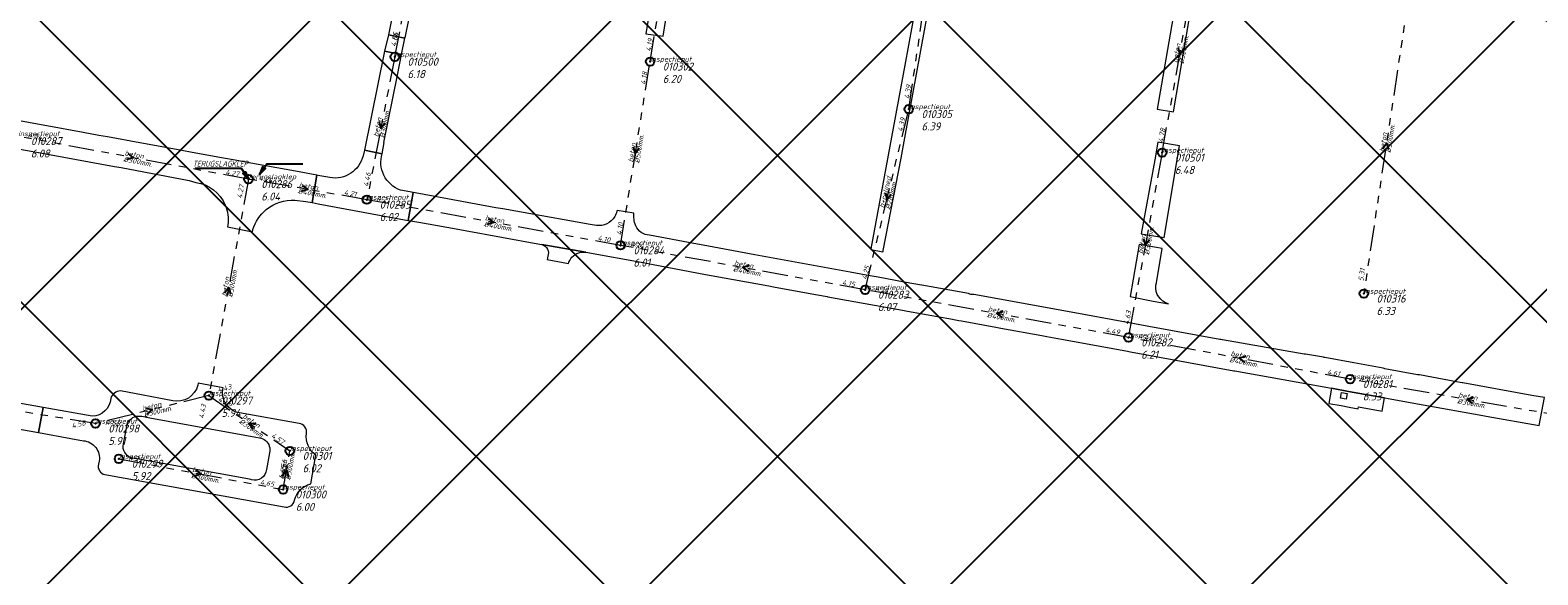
# Model space of a CAD drawing. Extents: x 148869 to 161638, y 453607 to 469810.
# Tile 172 of 256: x 153029 to 153383, y 463260 to 463388. Entities that reach past the tile are written whole.
import ezdxf

# ---------------------------------------------------------------- set-up
doc = ezdxf.new("R2010")
doc.units = 0
doc.header["$PDMODE"] = 32
doc.header["$PDSIZE"] = 2
doc.linetypes.add('RI-GWA', pattern=[18.45, 6, -1.8, 1.75, -1.8, 1.75, -1.8, 1.75, -1.8])
doc.layers.get('0').update_dxf_attribs({"linetype": 'CONTINUOUS'})
doc.layers.get('DEFPOINTS').update_dxf_attribs({"linetype": 'CONTINUOUS'})
doc.layers.add('2023 hatch', color=90, linetype='CONTINUOUS')
doc.layers.add('B-OI-AANPIJLING', color=1, linetype='CONTINUOUS')
for name, color, linetype, lineweight in [('B-OI-RI-BIJZONDERDERHEDEN-T18', 134, 'CONTINUOUS', 18), ('B-OI-RI-GWA-MATERIAAL-T18', 10, 'CONTINUOUS', 18), ('B-OI-RI-GWA-PUTDEKSELHOOGTE-T25', 10, 'CONTINUOUS', 25), ('B-OI-RI-GWA_BOB-T18', 10, 'CONTINUOUS', 18), ('B-OI-RI-GWA_DIAMETER-T18', 10, 'CONTINUOUS', 18), ('B-OI-RI-GWA_PUTNUMMER-T18', 10, 'CONTINUOUS', 18), ('B-OI-RI-GWA_RIOOLPUT-S', 10, 'CONTINUOUS', 25), ('B-OI-RI-GWA_TRANSPORTLEIDING-G', 10, 'RI-GWA', 18), ('B-OI-RI-STROOMRICHTING-S', 252, 'CONTINUOUS', 25), ('B-RO-VH-VERHARDING_STRAATBAKSTEEN-GV', 251, 'CONTINUOUS', 18)]:
    doc.layers.add(name, color=color, linetype=linetype, lineweight=lineweight)
doc.styles.add('NLCS-ISO-M500-T18_CURSIEF', font='NLCS-ISO.ttf', dxfattribs={"oblique": 15, "height": 0.9})
doc.styles.add('NLCS-ISO-M750-T25_CURSIEF', font='NLCS-ISO.ttf', dxfattribs={"oblique": 15, "height": 1.875})

# ---------------------------------------------------------------- blocks, each defined once
blk = doc.blocks.new('ACMAP_ANN_TEMPLATE_gwa-diam')
at = {"color": 0, "linetype": 'ByBlock', "style": 'NLCS-ISO-M500-T18_CURSIEF', "oblique": 15}
blk.add_attdef('gwa-diam', (-2.2, -1.3), '', height=1.2, dxfattribs=at)
blk = doc.blocks.new('ACMAP_ANN_TEMPLATE_gwa-materiaal')
at = {"color": 0, "linetype": 'ByBlock', "style": 'NLCS-ISO-M500-T18_CURSIEF', "oblique": 15}
blk.add_attdef('gwa-mat', (-2.2, 0.2), '', height=1.2, dxfattribs=at)
blk = doc.blocks.new('ACMAP_ANN_TEMPLATE_gwa-nap-l')
at = {"color": 0, "linetype": 'ByBlock', "style": 'NLCS-ISO-M500-T18_CURSIEF', "oblique": 15}
blk.add_attdef('gwa-nap-l', (2.3, 0.2), '', height=1.2, dxfattribs=at)
blk = doc.blocks.new('ACMAP_ANN_TEMPLATE_gwa-nap-r')
at = {"color": 0, "linetype": 'ByBlock', "style": 'NLCS-ISO-M500-T18_CURSIEF', "oblique": 15}
blk.add_attdef('gwa-nap-r', (-5.6, 0.2), '', height=1.2, dxfattribs=at)
blk = doc.blocks.new('ACMAP_ANN_TEMPLATE_gwa-puth')
at = {"color": 0, "linetype": 'ByBlock', "style": 'NLCS-ISO-M750-T25_CURSIEF', "oblique": 15}
blk.add_attdef('gwa-puth', (3, -5), '', height=1.88, dxfattribs=at)
blk = doc.blocks.new('ACMAP_ANN_TEMPLATE_gwa-putnr')
at = {"color": 0, "linetype": 'ByBlock', "style": 'NLCS-ISO-M750-T25_CURSIEF', "oblique": 15}
blk.add_attdef('gwa-putnr', (3, -2.1), '', height=1.88, dxfattribs=at)
blk = doc.blocks.new('ACMAP_ANN_TEMPLATE_type knoop')
at = {"layer": 'DEFPOINTS', "style": 'NLCS-ISO-M500-T18_CURSIEF', "oblique": 15}
blk.add_attdef('type_knoop', (0, 0), '', height=1.2, dxfattribs=at)

msp = doc.modelspace()

# ---------------------------------------------------------------- hatches: boundary and pattern name
at = {"layer": '2023 hatch'}
h = msp.add_hatch(dxfattribs=at)
h.set_pattern_fill('L45L135', color=256, scale=49.98)
h.set_pattern_definition([(45, (0, 0), (-35.341197, 35.341197), []), (135, (0, 0), (-35.341197, -35.341197), [])])
h.paths.add_polyline_path([(155033.65, 463387.49), (154736.21, 463174.82), (154703.82, 463157.03), (154669.13, 463116.73), (154497.36, 463128.81), (154485.96, 463103.35), (154403, 462810.28), (154029.41, 462913.19), (153921.91, 462926.36), (153533.06, 462959.92), (153521.58, 463046.87), (153065.73, 463131.59), (152840.09, 463157.69), (152602.55, 463321.62), (152457.44, 463373.38), (152283.77, 463566.95), (152230.15, 463641.33), (152156.25, 463699.58), (152012.16, 463887.19), (152009.38, 463939.89), (151991.35, 464191.03), (152103.19, 464343.83), (152153.39, 464455.21), (152151.03, 464561.94), (152249.45, 464811.76), (152130.92, 465032.5), (152332.42, 465169.93), (152738.18, 465252.75), (152947.54, 465152.17), (153150.32, 465023.39), (153302.02, 464886.05), (153728.6, 464650.43), (153874.6, 464567.83), (153954.88, 464501.43), (153988.94, 464472.57), (154027.82, 464422.75), (154193.47, 464138.07), (154280.01, 463968.67), (154339.28, 463993.19), (154494.94, 463873.13), (154622.49, 463821.49), (154755.92, 463721.99), (154868.72, 463597.28)])

# ---------------------------------------------------------------- linework, layer by layer
at = {"layer": 'B-OI-AANPIJLING', "color": 251, "flags": 128}
for points in [[(153079.97, 463352.85), (153078.61, 463354.19), (153079.24, 463354.62), (153079.97, 463352.85), (153079.14, 463354.55), (153079.03, 463354.48), (153079.97, 463352.85), (153078.82, 463354.34), (153078.71, 463354.26), (153079.97, 463352.85), (153078.29, 463355.36), (153067.48, 463355.36)], [(153082.56, 463353.98), (153083.93, 463355.33), (153083.29, 463355.75), (153082.56, 463353.98), (153083.4, 463355.68), (153083.5, 463355.61), (153082.56, 463353.98), (153083.71, 463355.47), (153083.82, 463355.4), (153082.56, 463353.98), (153084.25, 463356.49), (153092.71, 463356.49)]]:
    msp.add_lwpolyline(points, dxfattribs=at)
at = {"layer": 'B-OI-RI-GWA_RIOOLPUT-S', "color": 251}
for p in [(153114.3, 463381.6), (153174.22, 463380.46), (153234.95, 463369.31), (153294.43, 463359.09), (153079.97, 463352.85), (153107.76, 463348.05), (153167.32, 463337.33), (153224.71, 463326.9), (153341.76, 463325.99), (153286.51, 463315.71), (153338.56, 463305.91), (153070.65, 463302.05), (153044.06, 463295.48), (153049.56, 463287.21), (153089.68, 463289.05), (153088.08, 463280)]:
    msp.add_point(p, dxfattribs=at)
at = {"layer": 'B-OI-RI-GWA_TRANSPORTLEIDING-G', "color": 251}
for p, q in [((153174.22, 463380.46), (153182.2, 463427.39)), ((153234.95, 463369.31), (153241.84, 463415.98)), ((153114.3, 463381.6), (153120.39, 463412.59)), ((153294.43, 463359.09), (153302.77, 463405.37)), ((153352.44, 463396.69), (153341.76, 463325.99)), ((153114.3, 463381.6), (153107.76, 463348.05)), ((153167.32, 463337.33), (153174.22, 463380.46)), ((153224.71, 463326.9), (153234.95, 463369.31)), ((153079.97, 463352.85), (153025.89, 463362.95)), ((153294.43, 463359.09), (153286.51, 463315.71)), ((153079.97, 463352.85), (153070.65, 463302.05)), ((153107.76, 463348.05), (153079.97, 463352.85)), ((153167.32, 463337.33), (153107.76, 463348.05)), ((153224.71, 463326.9), (153167.32, 463337.33)), ((153286.51, 463315.71), (153224.71, 463326.9)), ((153338.56, 463305.91), (153286.51, 463315.71)), ((153044.06, 463295.48), (152983.32, 463305.3)), ((153393.46, 463296.33), (153338.56, 463305.91)), ((153070.65, 463302.05), (153044.06, 463295.48)), ((153070.65, 463302.05), (153089.68, 463289.05)), ((153049.56, 463287.21), (153088.08, 463280)), ((153088.08, 463280), (153089.68, 463289.05))]:
    msp.add_line(p, q, dxfattribs=at)
at = {"layer": 'B-OI-RI-STROOMRICHTING-S', "color": 251}
for points in [[(153298.14, 463383.77), (153298.6, 463382.23), (153299.55, 463383.52)], [(153110.6, 463366.38), (153111.02, 463364.82), (153112.01, 463366.1)], [(153346.17, 463360.02), (153347.1, 463361.34), (153347.6, 463359.81)], [(153051.64, 463358.87), (153052.92, 463357.9), (153051.38, 463357.46)], [(153170.29, 463360.43), (153170.77, 463358.9), (153171.7, 463360.2)], [(153092.57, 463351.4), (153093.86, 463350.45), (153092.32, 463349.99)], [(153229.46, 463349.67), (153229.83, 463348.1), (153230.86, 463349.34)], [(153136.24, 463343.65), (153137.54, 463342.69), (153135.99, 463342.24)], [(153290.02, 463338.95), (153290.46, 463337.4), (153291.43, 463338.69)], [(153197.55, 463332.57), (153196.02, 463332.11), (153197.3, 463331.15)], [(153074.33, 463326.16), (153075.3, 463327.45), (153075.76, 463325.9)], [(153257.15, 463321.76), (153255.61, 463321.31), (153256.89, 463320.34)], [(153314.08, 463311.25), (153312.54, 463310.81), (153313.82, 463309.84)], [(153367.55, 463301.58), (153366.01, 463301.12), (153367.3, 463300.16)], [(153055.77, 463299.12), (153057.35, 463298.77), (153056.12, 463297.72)], [(153081.76, 463295.33), (153080.15, 463295.55), (153080.95, 463294.14)], [(153067.54, 463284.58), (153068.82, 463283.6), (153067.27, 463283.16)], [(153087.83, 463283.12), (153088.88, 463284.53), (153089.38, 463282.85)]]:
    msp.add_lwpolyline(points, dxfattribs=at)
at = {"layer": 'B-RO-VH-VERHARDING_STRAATBAKSTEEN-GV', "flags": 128}
for points in [[(153116.79, 463386.42), (153120.03, 463402.22), (153120.53, 463404.73), (153123.3, 463418.65), (153123.6, 463420.12), (153125.44, 463429.11), (153125.51, 463429.43), (153121.88, 463430.2), (153115.15, 463398.63), (153114.71, 463396.33), (153112.9, 463387.16), (153112.81, 463386.77), (153116.69, 463385.98)], [(153178.55, 463419.59), (153173.27, 463387.02), (153177.28, 463386.45), (153182.45, 463418.95)], [(153228.96, 463336.11), (153233.15, 463357.82), (153233.89, 463361.71), (153239.86, 463394.22), (153241, 463400.16), (153242.29, 463407.2), (153242.31, 463407.32), (153242.18, 463407.34), (153239.2, 463407.91), (153234.03, 463379.6), (153226.07, 463336.5), (153226.05, 463336.37), (153228.9, 463335.8), (153228.93, 463335.96)], [(153300.76, 463390.37), (153297.01, 463391.01), (153293.29, 463369.29), (153297.11, 463368.64)], [(153115.86, 463382.13), (153116.69, 463385.98), (153112.81, 463386.77), (153111.86, 463382.93)], [(153111.86, 463382.93), (153107.18, 463359.71), (153111.33, 463358.84), (153111.85, 463361.48), (153111.73, 463361.51), (153114.91, 463377.32), (153115.86, 463382.13)], [(153292.68, 463357.37), (153289.52, 463340.05), (153294.88, 463339.15), (153298.54, 463360.71), (153293.45, 463361.58)], [(153346.09, 463298.36), (153346.65, 463301.52), (153338.21, 463303.03), (153334.16, 463303.76), (153333.53, 463300.22), (153336.43, 463299.7), (153338.3, 463299.36), (153340.46, 463298.98), (153340.52, 463299.42)], [(153336.33, 463301.44), (153336.57, 463302.77), (153337.9, 463302.52), (153337.65, 463301.2)], [(153031.76, 463299.23), (153026.08, 463300.27), (153024.94, 463294.42), (153030.68, 463293.38)]]:
    msp.add_lwpolyline(points, close=True, dxfattribs=at)
for points in [[(152929.31, 463377.54), (152930.41, 463377.36), (152931.47, 463377.2), (152951.02, 463373.54), (152951.88, 463373.35), (152970.19, 463370.05), (152971.07, 463369.87), (152990.34, 463366.49), (152991.85, 463366.23), (152993.01, 463365.99), (153008.6, 463363.05), (153009.47, 463362.86), (153028.99, 463359.42), (153030.7, 463359.11), (153048.54, 463355.86), (153050.08, 463355.6), (153066.02, 463352.52), (153067.63, 463352.12)], [(153090.88, 463347.9), (153093.42, 463347.6), (153094.89, 463347.35), (153095.97, 463353.78), (153091.85, 463354.59), (153081.38, 463356.5), (153076.85, 463357.29), (153074.1, 463357.79), (153066.78, 463359.14), (153064.28, 463359.6), (153056.62, 463360.99), (153054.49, 463361.38), (153046.89, 463362.78), (153044.82, 463363.13), (153041.15, 463363.82), (153032.65, 463365.38), (153029.61, 463365.94), (153018.17, 463368.06), (153015.84, 463368.47), (153007.79, 463369.96), (153006.01, 463370.28)], [(153111.33, 463358.84), (153107.18, 463359.71), (153106.88, 463358.34)], [(153099.05, 463353.24), (153096.7, 463353.65), (153095.97, 463353.78), (153094.89, 463347.35)], [(153094.89, 463347.35), (153096.33, 463347.06), (153117.44, 463343.19), (153118.66, 463349.72), (153117.8, 463349.88), (153115.68, 463350.28)], [(153161.62, 463341.98), (153160.14, 463342.19), (153139.64, 463345.9), (153138.04, 463346.17), (153119.96, 463349.47), (153118.66, 463349.72), (153117.44, 463343.19), (153119.92, 463342.75), (153128.74, 463341.17), (153130.81, 463340.81), (153147.91, 463337.67), (153148.83, 463337.5), (153159.12, 463335.69), (153172.97, 463333.22), (153174.56, 463332.93), (153187.26, 463330.47), (153188.6, 463330.23), (153202.1, 463327.79), (153203.22, 463327.59), (153213.05, 463325.81), (153213.53, 463325.73), (153215.78, 463325.35), (153215.99, 463325.25), (153233.5, 463322.08), (153234.64, 463321.88), (153245.2, 463319.96), (153245.52, 463319.9), (153246.71, 463319.69), (153247.37, 463319.57), (153255.43, 463318.11), (153256.58, 463317.9), (153266.22, 463316.15), (153267.4, 463315.94), (153270.77, 463315.33), (153285.92, 463312.53), (153286.98, 463312.33), (153311.29, 463307.83)], [(153170.45, 463344.85), (153166.48, 463345.52), (153166.44, 463345.32)], [(153075.11, 463342.13), (153075.02, 463341.7), (153080.9, 463340.48), (153081.01, 463341.02)], [(153159.12, 463335.69), (153148.83, 463337.5)], [(153249.13, 463325.95), (153248.97, 463326.02), (153237.99, 463327.95), (153237.94, 463327.96), (153233.9, 463328.7), (153227.75, 463329.83), (153224.93, 463330.34), (153221.17, 463331.03), (153198.84, 463335.12), (153186.7, 463337.36), (153184.53, 463337.76), (153174.07, 463339.69)], [(153292.97, 463327.93), (153292.98, 463328.01), (153293.08, 463328.55), (153294.44, 463336.57), (153289.03, 463337.49), (153286.89, 463325.28), (153292.35, 463324.24), (153295.95, 463323.63)], [(153150.34, 463335.2), (153150.11, 463333.99)], [(153150.11, 463333.99), (153155.09, 463333.05), (153155.17, 463333.34)], [(153307.95, 463315.24), (153291.34, 463318.27), (153285.84, 463319.28), (153273.07, 463321.64), (153273.06, 463321.65), (153250.2, 463325.78), (153249.93, 463325.77)], [(153327.8, 463311.81), (153308.64, 463315.18), (153308.49, 463315.18)], [(153332.34, 463311.04), (153328.05, 463311.74)], [(153311.48, 463307.83), (153334.16, 463303.76), (153338.21, 463303.03), (153346.65, 463301.52), (153355.72, 463299.9), (153355.73, 463299.89), (153369.72, 463297.4), (153370.51, 463297.25), (153382.96, 463295.03), (153384.17, 463301.57), (153381.19, 463302.1), (153365.02, 463305.06), (153364.83, 463305.04), (153363.51, 463305.26), (153354.86, 463306.9), (153354.83, 463306.9), (153354.38, 463306.95), (153346.72, 463308.32)], [(153346.33, 463308.46), (153339.46, 463309.73), (153332.6, 463311.01)], [(153074.02, 463303.87), (153068.13, 463304.97), (153068.05, 463304.51)], [(153062.17, 463300.85), (153049.95, 463303.15)], [(153043.28, 463297.19), (153031.76, 463299.23), (153030.68, 463293.38)], [(153091.83, 463295.51), (153077.87, 463297.98)], [(153050.61, 463290.73), (153051.38, 463294.79)], [(153054.95, 463297.19), (153056.77, 463296.85), (153081.72, 463292.26), (153082.57, 463292.11)], [(153030.68, 463293.38), (153038.24, 463292.01), (153041.2, 463291.47)], [(153080.69, 463282.3), (153080.55, 463282.32), (153079.32, 463282.55), (153053.35, 463287.26), (153053.13, 463287.3)], [(153084.92, 463288.61), (153084.19, 463284.67)], [(153094.59, 463281.3), (153095.75, 463288.12)], [(153044.93, 463286.69), (153044.76, 463285.95)], [(153046.28, 463283.5), (153088.35, 463275.9)]]:
    msp.add_lwpolyline(points, dxfattribs=at)
at = {"layer": 'B-RO-VH-VERHARDING_STRAATBAKSTEEN-GV'}
for points in [[(153106.88, 463358.34, -0.394013), (153099.05, 463353.24)], [(153111.74, 463353.81, -0.187196), (153111.33, 463358.84)], [(153067.63, 463352.12, -0.262428), (153074.5, 463346.78)], [(153115.68, 463350.28, -0.197152), (153111.74, 463353.81)], [(153084.15, 463345.73, -0.189007), (153090.88, 463347.9)], [(153074.5, 463346.78, -0.134651), (153075.11, 463342.13)], [(153081.01, 463341.02, -0.149461), (153084.15, 463345.73)], [(153165.93, 463344.08, -0.294473), (153161.62, 463341.98)], [(153166.44, 463345.32, -0.076347), (153165.93, 463344.08)], [(153170.47, 463343.47, -0.050037), (153170.45, 463344.85)], [(153170.85, 463341.89, -0.059548), (153170.47, 463343.47)], [(153174.07, 463339.69, -0.270668), (153170.85, 463341.89)], [(153148.83, 463337.5, -0.162371), (153149.91, 463336.82)], [(153149.91, 463336.82, -0.218233), (153150.34, 463335.2)], [(153155.17, 463333.34, -0.276513), (153157.96, 463335.69)], [(153157.96, 463335.69, -0.082831), (153159.12, 463335.69)], [(153249.93, 463325.77, -0.127043), (153249.13, 463325.95)], [(153295.95, 463323.63, -0.381366), (153292.97, 463327.93)], [(153308.49, 463315.18, -0.091465), (153307.95, 463315.24)], [(153328.05, 463311.74, -0.02905), (153327.8, 463311.81)], [(153332.6, 463311.01, -0.011968), (153332.34, 463311.04)], [(153346.72, 463308.32, -0.014483), (153346.33, 463308.46)], [(153311.29, 463307.83, -0.030548), (153311.48, 463307.83)], [(153047.63, 463301.34, -0.373258), (153043.28, 463297.19)], [(153049.95, 463303.15, 0.345043), (153047.63, 463301.34)], [(153068.05, 463304.51, -0.411785), (153062.17, 463300.85)], [(153077.87, 463297.98, -0.432963), (153074.02, 463303.87)], [(153051.38, 463294.79, -0.307278), (153053.66, 463297.19)], [(153053.66, 463297.19, -0.110335), (153054.95, 463297.19)], [(153093.57, 463293.14, 0.430117), (153091.83, 463295.51)], [(153041.2, 463291.47, -0.436195), (153044.93, 463286.69)], [(153052.53, 463287.41, -0.394322), (153050.61, 463290.73)], [(153082.57, 463292.11, -0.134908), (153083.95, 463291.51)], [(153083.95, 463291.51, -0.291507), (153084.92, 463288.61)], [(153095.75, 463288.12, -0.279702), (153093.57, 463293.14)], [(153053.13, 463287.3, -0.053514), (153052.53, 463287.41)], [(153044.76, 463285.95, 0.445944), (153046.28, 463283.5)], [(153084.19, 463284.67, -0.467953), (153080.69, 463282.3)], [(153090.78, 463277.5, -0.295586), (153094.59, 463281.3)], [(153088.35, 463275.9, 0.437751), (153090.78, 463277.5)]]:
    msp.add_lwpolyline(points, format="xyb", dxfattribs=at)

# ---------------------------------------------------------------- block references
at = {"layer": 'B-OI-RI-GWA-MATERIAAL-T18', "color": 251}
for p, rotation, values in [((153298.6, 463382.23), 79.78451464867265, {'gwa-mat': 'beton'}), ((153111.03, 463364.83), 78.96949277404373, {'gwa-mat': 'beton'}), ((153347.1, 463361.34), 81.40980059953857, {'gwa-mat': 'beton'}), ((153052.93, 463357.9), 349.4212894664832, {'gwa-mat': 'beton'}), ((153170.77, 463358.9), 80.91075930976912, {'gwa-mat': 'beton'}), ((153093.86, 463350.45), 350.2003333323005, {'gwa-mat': 'beton'}), ((153229.83, 463348.1), 76.42560376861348, {'gwa-mat': 'b+relined'}), ((153137.54, 463342.69), 349.7967717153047, {'gwa-mat': 'beton'}), ((153290.47, 463337.4), 79.65331653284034, {'gwa-mat': 'beton'}), ((153196.02, 463332.11), 349.6995463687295, {'gwa-mat': 'beton'}), ((153075.31, 463327.45), 79.60386773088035, {'gwa-mat': 'beton'}), ((153255.61, 463321.31), 349.7367679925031, {'gwa-mat': 'beton'}), ((153312.54, 463310.81), 349.33715027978, {'gwa-mat': 'beton'}), ((153366.01, 463301.12), 350.1016041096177, {'gwa-mat': 'beton'}), ((153057.36, 463298.77), 13.87896332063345, {'gwa-mat': 'beton'}), ((153080.17, 463295.55), 325.6617710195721, {'gwa-mat': 'beton'}), ((153068.82, 463283.6), 349.3983071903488, {'gwa-mat': 'beton'}), ((153088.88, 463284.53), 79.97396290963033, {'gwa-mat': 'beton'})]:
    msp.add_blockref('ACMAP_ANN_TEMPLATE_gwa-materiaal', p, dxfattribs=dict(at, rotation=rotation)).add_auto_attribs(values)
at = {"layer": 'B-OI-RI-GWA-PUTDEKSELHOOGTE-T25', "color": 251}
for p, values in [((153114.3, 463381.6), {'gwa-puth': '6.18'}), ((153174.22, 463380.46), {'gwa-puth': '6.20'}), ((153234.95, 463369.31), {'gwa-puth': '6.39'}), ((153025.89, 463362.95), {'gwa-puth': '6.08'}), ((153294.43, 463359.09), {'gwa-puth': '6.48'}), ((153079.97, 463352.85), {'gwa-puth': '6.04'}), ((153107.76, 463348.05), {'gwa-puth': '6.02'}), ((153167.32, 463337.33), {'gwa-puth': '6.01'}), ((153224.71, 463326.9), {'gwa-puth': '6.07'}), ((153341.76, 463325.99), {'gwa-puth': '6.33'}), ((153286.51, 463315.71), {'gwa-puth': '6.21'}), ((153338.56, 463305.91), {'gwa-puth': '6.33'}), ((153070.65, 463302.05), {'gwa-puth': '5.94'}), ((153044.06, 463295.48), {'gwa-puth': '5.91'}), ((153049.56, 463287.21), {'gwa-puth': '5.92'}), ((153089.68, 463289.05), {'gwa-puth': '6.02'}), ((153088.08, 463280), {'gwa-puth': '6.00'})]:
    msp.add_blockref('ACMAP_ANN_TEMPLATE_gwa-puth', p, dxfattribs=at).add_auto_attribs(values)
at = {"layer": 'B-OI-RI-GWA_BOB-T18', "color": 251}
for name, p, rotation, values in [('ACMAP_ANN_TEMPLATE_gwa-nap-l', (153114.3, 463381.6), 78.96949277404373, {'gwa-nap-l': '4.55'}), ('ACMAP_ANN_TEMPLATE_gwa-nap-l', (153114.3, 463381.6), 78.88219125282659, {'gwa-nap-l': '4.64'}), ('ACMAP_ANN_TEMPLATE_gwa-nap-l', (153174.22, 463380.46), 80.34970018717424, {'gwa-nap-l': '4.19'}), ('ACMAP_ANN_TEMPLATE_gwa-nap-r', (153174.22, 463380.46), 80.91075930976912, {'gwa-nap-r': '4.18'}), ('ACMAP_ANN_TEMPLATE_gwa-nap-l', (153234.95, 463369.31), 81.60195363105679, {'gwa-nap-l': '4.39'}), ('ACMAP_ANN_TEMPLATE_gwa-nap-r', (153234.95, 463369.31), 76.42560376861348, {'gwa-nap-r': '4.39'}), ('ACMAP_ANN_TEMPLATE_gwa-nap-l', (153025.89, 463362.95), 349.3014870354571, {'gwa-nap-l': '4.54'}), ('ACMAP_ANN_TEMPLATE_gwa-nap-l', (153294.43, 463359.09), 79.78451464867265, {'gwa-nap-l': '4.78'}), ('ACMAP_ANN_TEMPLATE_gwa-nap-l', (153294.43, 463359.09), 79.65331653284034, {'gwa-nap-l': '4.78'}), ('ACMAP_ANN_TEMPLATE_gwa-nap-r', (153079.97, 463352.85), 350.2003333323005, {'gwa-nap-r': '4.27'}), ('ACMAP_ANN_TEMPLATE_gwa-nap-r', (153109.34, 463356.47), 78.96949277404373, {'gwa-nap-r': '4.46'}), ('ACMAP_ANN_TEMPLATE_gwa-nap-l', (153078.18, 463345.95), 79.60386773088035, {'gwa-nap-l': '4.27'}), ('ACMAP_ANN_TEMPLATE_gwa-nap-l', (153079.97, 463352.85), 349.4212894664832, {'gwa-nap-l': '4.24'}), ('ACMAP_ANN_TEMPLATE_gwa-nap-r', (153107.76, 463348.05), 349.7967717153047, {'gwa-nap-r': '4.21'}), ('ACMAP_ANN_TEMPLATE_gwa-nap-l', (153107.76, 463348.05), 350.2003333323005, {'gwa-nap-l': '4.21'}), ('ACMAP_ANN_TEMPLATE_gwa-nap-l', (153167.32, 463337.33), 80.91075930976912, {'gwa-nap-l': '4.10'}), ('ACMAP_ANN_TEMPLATE_gwa-nap-r', (153167.32, 463337.33), 349.6995463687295, {'gwa-nap-r': '4.10'}), ('ACMAP_ANN_TEMPLATE_gwa-nap-l', (153167.32, 463337.33), 349.7967717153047, {'gwa-nap-l': '4.14'}), ('ACMAP_ANN_TEMPLATE_gwa-nap-l', (153224.71, 463326.9), 76.42560376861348, {'gwa-nap-l': '4.25'}), ('ACMAP_ANN_TEMPLATE_gwa-nap-r', (153342.68, 463334.35), 81.40980059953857, {'gwa-nap-r': '5.31'}), ('ACMAP_ANN_TEMPLATE_gwa-nap-r', (153224.71, 463326.9), 349.7367679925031, {'gwa-nap-r': '4.15'}), ('ACMAP_ANN_TEMPLATE_gwa-nap-l', (153224.71, 463326.9), 349.6995463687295, {'gwa-nap-l': '4.18'}), ('ACMAP_ANN_TEMPLATE_gwa-nap-r', (153287.83, 463324.07), 79.65331653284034, {'gwa-nap-r': '4.63'}), ('ACMAP_ANN_TEMPLATE_gwa-nap-r', (153286.51, 463315.71), 349.33715027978, {'gwa-nap-r': '4.49'}), ('ACMAP_ANN_TEMPLATE_gwa-nap-l', (153286.51, 463315.71), 349.7367679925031, {'gwa-nap-l': '4.48'}), ('ACMAP_ANN_TEMPLATE_gwa-nap-r', (153338.56, 463305.91), 350.1016041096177, {'gwa-nap-r': '4.61'}), ('ACMAP_ANN_TEMPLATE_gwa-nap-l', (153070.65, 463302.05), 13.87896332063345, {'gwa-nap-l': '4.43'}), ('ACMAP_ANN_TEMPLATE_gwa-nap-l', (153338.56, 463305.91), 349.33715027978, {'gwa-nap-l': '4.62'}), ('ACMAP_ANN_TEMPLATE_gwa-nap-l', (153070.65, 463302.05), 325.6617710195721, {'gwa-nap-l': '4.42'}), ('ACMAP_ANN_TEMPLATE_gwa-nap-r', (153070.65, 463302.05), 79.60386773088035, {'gwa-nap-r': '4.43'}), ('ACMAP_ANN_TEMPLATE_gwa-nap-r', (153044.06, 463295.48), 13.87896332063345, {'gwa-nap-r': '4.58'}), ('ACMAP_ANN_TEMPLATE_gwa-nap-l', (153044.06, 463295.48), 350.816300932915, {'gwa-nap-l': '4.58'}), ('ACMAP_ANN_TEMPLATE_gwa-nap-r', (153089.68, 463289.05), 325.6617710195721, {'gwa-nap-r': '4.57'}), ('ACMAP_ANN_TEMPLATE_gwa-nap-l', (153049.56, 463287.21), 349.3983071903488, {'gwa-nap-l': '4.72'}), ('ACMAP_ANN_TEMPLATE_gwa-nap-l', (153088.08, 463280), 79.97396290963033, {'gwa-nap-l': '4.65'}), ('ACMAP_ANN_TEMPLATE_gwa-nap-r', (153089.68, 463289.05), 79.97396290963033, {'gwa-nap-r': '4.56'}), ('ACMAP_ANN_TEMPLATE_gwa-nap-r', (153088.08, 463280), 349.3983071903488, {'gwa-nap-r': '4.65'})]:
    msp.add_blockref(name, p, dxfattribs=dict(at, rotation=rotation)).add_auto_attribs(values)
at = {"layer": 'B-OI-RI-GWA_DIAMETER-T18', "color": 251}
for p, rotation, values in [((153298.6, 463382.23), 79.78451464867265, {'gwa-diam': '%%c300mm.'}), ((153111.03, 463364.83), 78.96949277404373, {'gwa-diam': '%%c300mm.'}), ((153347.1, 463361.34), 81.40980059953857, {'gwa-diam': '%%c300mm.'}), ((153170.77, 463358.9), 80.91075930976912, {'gwa-diam': '%%c500mm.'}), ((153052.93, 463357.9), 349.4212894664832, {'gwa-diam': '%%c300mm.'}), ((153093.86, 463350.45), 350.2003333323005, {'gwa-diam': '%%c400mm.'}), ((153229.83, 463348.1), 76.42560376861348, {'gwa-diam': '%%c280mm.'}), ((153137.54, 463342.69), 349.7967717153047, {'gwa-diam': '%%c400mm.'}), ((153290.47, 463337.4), 79.65331653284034, {'gwa-diam': '%%c300mm.'}), ((153075.31, 463327.45), 79.60386773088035, {'gwa-diam': '%%c300mm.'}), ((153196.02, 463332.11), 349.6995463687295, {'gwa-diam': '%%c400mm.'}), ((153255.61, 463321.31), 349.7367679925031, {'gwa-diam': '%%c400mm.'}), ((153312.54, 463310.81), 349.33715027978, {'gwa-diam': '%%c400mm.'}), ((153366.01, 463301.12), 350.1016041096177, {'gwa-diam': '%%c300mm.'}), ((153057.36, 463298.77), 13.87896332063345, {'gwa-diam': '%%c300mm.'}), ((153080.17, 463295.55), 325.6617710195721, {'gwa-diam': '%%c300mm.'}), ((153088.88, 463284.53), 79.97396290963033, {'gwa-diam': '%%c300mm.'}), ((153068.82, 463283.6), 349.3983071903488, {'gwa-diam': '%%c300mm.'})]:
    msp.add_blockref('ACMAP_ANN_TEMPLATE_gwa-diam', p, dxfattribs=dict(at, rotation=rotation)).add_auto_attribs(values)
at = {"layer": 'B-OI-RI-GWA_PUTNUMMER-T18', "color": 251}
for p, values in [((153114.3, 463381.6), {'gwa-putnr': '010500'}), ((153174.22, 463380.46), {'gwa-putnr': '010302'}), ((153234.95, 463369.31), {'gwa-putnr': '010305'}), ((153025.89, 463362.95), {'gwa-putnr': '010287'}), ((153294.43, 463359.09), {'gwa-putnr': '010501'}), ((153079.97, 463352.85), {'gwa-putnr': '010286'}), ((153107.76, 463348.05), {'gwa-putnr': '010285'}), ((153167.32, 463337.33), {'gwa-putnr': '010284'}), ((153224.71, 463326.9), {'gwa-putnr': '010283'}), ((153341.76, 463325.99), {'gwa-putnr': '010316'}), ((153286.51, 463315.71), {'gwa-putnr': '010282'}), ((153338.56, 463305.91), {'gwa-putnr': '010281'}), ((153070.65, 463302.05), {'gwa-putnr': '010297'}), ((153044.06, 463295.48), {'gwa-putnr': '010298'}), ((153049.56, 463287.21), {'gwa-putnr': '010299'}), ((153089.68, 463289.05), {'gwa-putnr': '010301'}), ((153088.08, 463280), {'gwa-putnr': '010300'})]:
    msp.add_blockref('ACMAP_ANN_TEMPLATE_gwa-putnr', p, dxfattribs=at).add_auto_attribs(values)
at = {"layer": 'DEFPOINTS'}
for p, values in [((153114.3, 463381.6), {'type_knoop': 'inspectieput'}), ((153174.22, 463380.46), {'type_knoop': 'inspectieput'}), ((153234.95, 463369.31), {'type_knoop': 'inspectieput'}), ((153025.89, 463362.95), {'type_knoop': 'inspectieput'}), ((153294.43, 463359.09), {'type_knoop': 'inspectieput'}), ((153079.97, 463352.85), {'type_knoop': 'terugslagklep'}), ((153107.76, 463348.05), {'type_knoop': 'inspectieput'}), ((153167.32, 463337.33), {'type_knoop': 'inspectieput'}), ((153224.71, 463326.9), {'type_knoop': 'inspectieput'}), ((153341.76, 463325.99), {'type_knoop': 'inspectieput'}), ((153286.51, 463315.71), {'type_knoop': 'inspectieput'}), ((153338.56, 463305.91), {'type_knoop': 'inspectieput'}), ((153070.65, 463302.05), {'type_knoop': 'inspectieput'}), ((153044.06, 463295.48), {'type_knoop': 'inspectieput'}), ((153049.56, 463287.21), {'type_knoop': 'inspectieput'}), ((153089.68, 463289.05), {'type_knoop': 'inspectieput'}), ((153088.08, 463280), {'type_knoop': 'inspectieput'})]:
    msp.add_blockref('ACMAP_ANN_TEMPLATE_type knoop', p, dxfattribs=at).add_auto_attribs(values)

# ---------------------------------------------------------------- texts
at = {"layer": 'B-OI-RI-BIJZONDERDERHEDEN-T18', "color": 251, "style": 'NLCS-ISO-M500-T18_CURSIEF', "oblique": 15, "width": 0.8}
msp.add_text('TERUGSLAGKLEP', height=1.35, dxfattribs=at).set_placement((153066.87, 463355.82))

doc.saveas('drawing.dxf')
